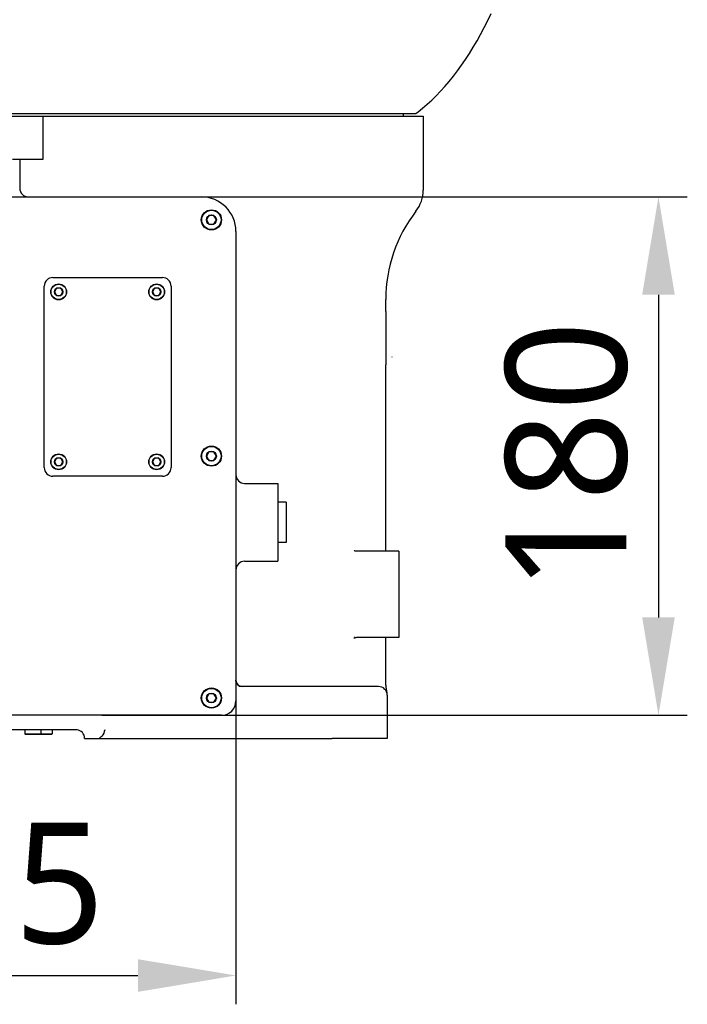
# Model space of a CAD drawing. Header units: millimetres. Extents: x 7426 to 8300, y 124 to 421.
# Tile 11 of 135: x 7941 to 7952, y 215 to 232. Entities that reach past the tile are written whole.
import ezdxf

# ---------------------------------------------------------------- set-up
doc = ezdxf.new("R2010")
doc.units = ezdxf.units.MM
doc.linetypes.add('BANKLINE1', pattern=[5.5, 4, -1.5])
doc.layers.add('00_COMPONENTS', color=7, linetype='BANKLINE1')
doc.layers.add('外形图', color=7, linetype='Continuous')
doc.styles.add('微软雅黑', font='msyh.ttc')
doc.dimstyles.new('尺寸标注_1_20比例', dxfattribs={"dimtxt": 2.1, "dimasz": 1.7, "dimexe": 0.5, "dimexo": 0.4, "dimgap": 0.5, "dimtad": 1, "dimdec": 1, "dimlfac": 20, "dimdsep": 46, "dimtxsty": '微软雅黑', "dimcen": 0.09, "dimadec": 0, "dimazin": 0, "dimtp": 0.01, "dimtm": 0.01, "dimtfac": 1, "dimtdec": 1, "dimtofl": 0, "dimtmove": 0, "dimatfit": 3, "dimfxl": 1, "dimtolj": 1, "dimarcsym": 0})

# ---------------------------------------------------------------- blocks, each defined once
blk = doc.blocks.new('*D1479')
at = {"layer": '00_COMPONENTS', "color": 0, "linetype": 'ByBlock', "lineweight": -2, "ltscale": 20}
for p, q in [((7942.008, 228.647), (7952.169, 228.647)), ((7951.669, 226.947), (7951.669, 221.347)), ((7942.008, 219.647), (7952.169, 219.647))]:
    blk.add_line(p, q, dxfattribs=at)
at = {"layer": '00_COMPONENTS', "color": 0}
for points in [[(7951.952, 226.947), (7951.386, 226.947), (7951.669, 228.647)], [(7951.386, 221.347), (7951.952, 221.347), (7951.669, 219.647)]]:
    blk.add_solid(points, dxfattribs=at)
at = {"layer": 'Defpoints', "color": 0}
for p in [(7941.608, 228.647), (7941.608, 219.647), (7951.669, 219.647)]:
    blk.add_point(p, dxfattribs=at)
at = {"layer": '00_COMPONENTS', "color": 0, "insert": (7950.078, 224.147), "char_height": 2.1, "attachment_point": 5, "rotation": 90, "style": '微软雅黑'}
blk.add_mtext('\\A1;180', dxfattribs=at)
blk = doc.blocks.new('*D1480')
at = {"layer": '00_COMPONENTS', "color": 0, "linetype": 'ByBlock', "lineweight": -2, "ltscale": 20}
for p, q in [((7935.086, 223.572), (7935.086, 214.63)), ((7944.336, 223.572), (7944.336, 214.63)), ((7936.786, 215.13), (7942.636, 215.13))]:
    blk.add_line(p, q, dxfattribs=at)
at = {"layer": '00_COMPONENTS', "color": 0}
for points in [[(7936.786, 215.413), (7936.786, 214.846), (7935.086, 215.13)], [(7942.636, 214.846), (7942.636, 215.413), (7944.336, 215.13)]]:
    blk.add_solid(points, dxfattribs=at)
at = {"layer": 'Defpoints', "color": 0}
for p in [(7935.086, 223.972), (7944.336, 223.972), (7944.336, 215.13)]:
    blk.add_point(p, dxfattribs=at)
at = {"layer": '00_COMPONENTS', "color": 0, "insert": (7939.711, 216.721), "char_height": 2.1, "attachment_point": 5, "style": '微软雅黑'}
blk.add_mtext('\\A1;185', dxfattribs=at)

msp = doc.modelspace()

# ---------------------------------------------------------------- linework, layer by layer
at = {"layer": '外形图', "linetype": 'Continuous'}
for p, q in [((7939.975, 230.0967), (7945.1715, 230.0967)), ((7945.1715, 230.0967), (7947.4614, 230.0967)), ((7947.2364, 230.0967), (7947.2364, 230.0467)), ((7938.9614, 230.0467), (7947.5863, 230.0467)), ((7940.4638, 230.0467), (7947.5864, 230.0467)), ((7940.9885, 230.0467), (7940.9885, 229.2967)), ((7947.5864, 230.0467), (7947.5864, 228.7645)), ((7940.9885, 229.2967), (7940.4614, 229.2967)), ((7940.5864, 229.2967), (7940.5864, 228.7967)), ((7935.6864, 228.6467), (7943.7364, 228.6467)), ((7943.8684, 228.3212), (7943.8254, 228.2467)), ((7943.8254, 228.2467), (7943.8684, 228.1722)), ((7943.9544, 228.3212), (7943.8684, 228.3212)), ((7943.9974, 228.2467), (7943.9544, 228.3212)), ((7943.9544, 228.1722), (7943.9974, 228.2467)), ((7943.8684, 228.1722), (7943.9544, 228.1722)), ((7944.3364, 228.0467), (7944.3364, 219.8967)), ((7941.1614, 227.2467), (7943.0614, 227.2467)), ((7941.0114, 223.9467), (7941.0114, 227.0967)), ((7941.2255, 227.0588), (7941.1896, 226.9967)), ((7941.1896, 226.9967), (7941.2255, 226.9346)), ((7941.2972, 227.0588), (7941.2255, 227.0588)), ((7941.3331, 226.9967), (7941.2972, 227.0588)), ((7941.2972, 226.9346), (7941.3331, 226.9967)), ((7942.9255, 227.0588), (7942.8896, 226.9967)), ((7942.8896, 226.9967), (7942.9255, 226.9346)), ((7942.9972, 227.0588), (7942.9255, 227.0588)), ((7943.0331, 226.9967), (7942.9972, 227.0588)), ((7942.9972, 226.9346), (7943.0331, 226.9967)), ((7943.2114, 227.0967), (7943.2114, 223.9467)), ((7941.2255, 226.9346), (7941.2972, 226.9346)), ((7942.9255, 226.9346), (7942.9972, 226.9346)), ((7946.9364, 226.6551), (7946.9364, 226.8652)), ((7946.9364, 222.4967), (7946.9364, 225.7306)), ((7941.2255, 224.1089), (7941.1896, 224.0467)), ((7941.2972, 224.1089), (7941.2255, 224.1089)), ((7941.3331, 224.0467), (7941.2972, 224.1089)), ((7942.9255, 224.1089), (7942.8896, 224.0467)), ((7942.9972, 224.1089), (7942.9255, 224.1089)), ((7943.0331, 224.0467), (7942.9972, 224.1089)), ((7943.8684, 224.2212), (7943.8254, 224.1467)), ((7943.8254, 224.1467), (7943.8684, 224.0722)), ((7943.9544, 224.2212), (7943.8684, 224.2212)), ((7943.9974, 224.1467), (7943.9544, 224.2212)), ((7943.9544, 224.0722), (7943.9974, 224.1467)), ((7941.1896, 224.0467), (7941.2255, 223.9846)), ((7941.2255, 223.9846), (7941.2972, 223.9846)), ((7941.2972, 223.9846), (7941.3331, 224.0467)), ((7942.8896, 224.0467), (7942.9255, 223.9846)), ((7942.9255, 223.9846), (7942.9972, 223.9846)), ((7942.9972, 223.9846), (7943.0331, 224.0467)), ((7943.8684, 224.0722), (7943.9544, 224.0722)), ((7943.0614, 223.7967), (7941.1614, 223.7967)), ((7944.4864, 223.6717), (7945.0614, 223.6717)), ((7945.0614, 223.6716), (7945.0614, 222.3218)), ((7945.2114, 223.3467), (7945.0614, 223.3467)), ((7945.2114, 223.3467), (7945.2114, 222.6467)), ((7945.2114, 222.6467), (7945.0614, 222.6467)), ((7947.1614, 222.4967), (7946.4273, 222.4967)), ((7947.1614, 222.4967), (7947.1614, 220.9967)), ((7944.4864, 222.3217), (7945.0614, 222.3217)), ((7947.1614, 220.9967), (7946.4273, 220.9967)), ((7946.9364, 220.1846), (7946.9364, 220.9967)), ((7946.9364, 220.1768), (7946.9364, 220.1846)), ((7946.9365, 220.172), (7946.9364, 220.1768)), ((7943.8684, 220.0212), (7943.8254, 219.9467)), ((7943.9544, 220.0212), (7943.8684, 220.0212)), ((7943.9974, 219.9467), (7943.9544, 220.0212)), ((7944.4325, 220.1472), (7944.42, 220.1492)), ((7944.4424, 220.1467), (7944.4325, 220.1472)), ((7944.8364, 220.1467), (7944.4424, 220.1467)), ((7946.8114, 220.1467), (7944.8364, 220.1467)), ((7946.9614, 219.9967), (7946.9614, 219.2467)), ((7943.8254, 219.9467), (7943.8684, 219.8722)), ((7943.8684, 219.8722), (7943.9544, 219.8722)), ((7943.9544, 219.8722), (7943.9974, 219.9467)), ((7944.0864, 219.6467), (7935.3364, 219.6467)), ((7941.5828, 219.3967), (7937.8399, 219.3967)), ((7940.6739, 219.3967), (7940.6739, 219.3267)), ((7940.6739, 219.3267), (7940.9489, 219.3267)), ((7940.6789, 219.3217), (7940.6739, 219.3267)), ((7940.6789, 219.3217), (7940.9439, 219.3217)), ((7940.9439, 219.3217), (7940.9489, 219.3267)), ((7940.9439, 219.3217), (7941.1439, 219.3217)), ((7940.9489, 219.3967), (7940.9489, 219.3267)), ((7940.9489, 219.3267), (7941.1489, 219.3267)), ((7941.1439, 219.3217), (7941.1489, 219.3267)), ((7941.1489, 219.3967), (7941.1489, 219.3267)), ((7941.7114, 219.2467), (7946.0042, 219.2467)), ((7946.9614, 219.2467), (7946.0042, 219.2467))]:
    msp.add_line(p, q, dxfattribs=at)
at = {"layer": '外形图'}
msp.add_line((7946.9364, 226.6551), (7946.9364, 225.7306), dxfattribs=at)
at = {"layer": '外形图', "linetype": 'Continuous'}
for points in [[(7947.4614, 230.0967), (7947.4977, 230.1242), (7947.5771, 230.1874), (7947.6557, 230.2544), (7947.7339, 230.3255), (7947.8116, 230.4009), (7947.8882, 230.4801), (7947.9636, 230.563), (7948.038, 230.6497), (7948.1111, 230.7401), (7948.1827, 230.8339), (7948.253, 230.9311), (7948.3219, 231.0319), (7948.3894, 231.1359), (7948.4554, 231.2433), (7948.52, 231.3538), (7948.5832, 231.4678), (7948.645, 231.585), (7948.7053, 231.7054), (7948.7642, 231.829)], [(7947.046, 225.8662), (7947.0457, 225.8663), (7947.0453, 225.8664), (7947.0449, 225.8664), (7947.0445, 225.8664)], [(7946.4258, 222.4967), (7946.4222, 222.4968), (7946.4086, 222.4986), (7946.3984, 222.5013), (7946.3916, 222.5042), (7946.3884, 222.5059), (7946.3885, 222.5058)], [(7946.4071, 221.0086), (7946.4026, 221.0027), (7946.3947, 220.9934), (7946.3896, 220.9885), (7946.3884, 220.9875), (7946.3913, 220.9891), (7946.3978, 220.9919), (7946.4078, 220.9947), (7946.4213, 220.9965), (7946.4259, 220.9967)], [(7944.42, 220.1492), (7944.4076, 220.1528), (7944.3958, 220.1579), (7944.3845, 220.1645), (7944.3739, 220.1727), (7944.3645, 220.1819), (7944.3563, 220.1922), (7944.3492, 220.2037), (7944.3437, 220.2158), (7944.3397, 220.2283), (7944.3372, 220.2414), (7944.3364, 220.2553)]]:
    msp.add_lwpolyline(points, dxfattribs=at)
for centre, radius in [((7943.9114, 228.2467), 0.175), ((7943.9114, 228.2467), 0.1675), ((7943.9114, 228.2467), 0.086), ((7941.2614, 226.9967), 0.1375), ((7941.2614, 226.9967), 0.1325), ((7941.2614, 226.9967), 0.0717), ((7942.9614, 226.9967), 0.1375), ((7942.9614, 226.9967), 0.1325), ((7942.9614, 226.9967), 0.0717), ((7943.9114, 224.1467), 0.175), ((7943.9114, 224.1467), 0.1675), ((7941.2614, 224.0467), 0.1375), ((7941.2614, 224.0467), 0.1325), ((7941.2614, 224.0467), 0.0717), ((7942.9614, 224.0467), 0.1375), ((7942.9614, 224.0467), 0.1325), ((7942.9614, 224.0467), 0.0717), ((7943.9114, 224.1467), 0.086), ((7943.9114, 219.9467), 0.175), ((7943.9114, 219.9467), 0.1675), ((7943.9114, 219.9467), 0.086)]:
    msp.add_circle(centre, radius, dxfattribs=at)
for centre, radius, start, end in [((7940.7364, 228.7967), 0.15, 180, 270), ((7946.9864, 228.7645), 0.6, 322.21567, 0), ((7943.7364, 228.0467), 0.6, 0, 90), ((7949.4363, 226.8652), 2.5, 142.21567, 180), ((7941.1614, 227.0967), 0.15, 90, 180), ((7943.0614, 227.0967), 0.15, 0, 90), ((7941.1614, 223.9467), 0.15, 180, 270), ((7943.0614, 223.9467), 0.15, 270, 0), ((7944.4864, 223.8217), 0.15, 180, 270), ((7944.4864, 222.1717), 0.15, 90, 180), ((7944.4424, 220.2528), 0.1061, 180, 270), ((7947.5064, 220.1848), 0.5701, 181.28693, 195.14045), ((7946.8114, 219.9967), 0.15, 0, 90), ((7944.0864, 219.8967), 0.25, 270, 0), ((7941.5614, 219.2467), 0.15, 0, 84)]:
    msp.add_arc(centre, radius, start, end, dxfattribs=at)
for points in [[(7942.0596, 219.3967), (7942.0516, 219.3563), (7942.0427, 219.3084), (7942.0097, 219.2837)], [(7942.0097, 219.2837), (7941.9935, 219.2716), (7941.9774, 219.2592), (7941.9614, 219.2467)]]:
    msp.add_open_spline(points, degree=3, dxfattribs=at)

# ---------------------------------------------------------------- dimensions: what is measured, and where the dimension line sits
at = {"layer": '00_COMPONENTS', "linetype": 'ByBlock', "ltscale": 20}
dim = msp.add_linear_dim(base=(7951.6691, 219.6467), p1=(7941.6083, 228.6467), p2=(7941.6083, 219.6467), angle=90, dimstyle='尺寸标注_1_20比例', dxfattribs=at)
dim.commit()
dim.dimension.update_dxf_attribs({"geometry": '*D1479', "text_midpoint": (7951.6691, 224.1467), "dimtype": 160})
dim = msp.add_linear_dim(base=(7944.3364, 215.1297), p1=(7935.0864, 223.9717), p2=(7944.3364, 223.9717), dimstyle='尺寸标注_1_20比例', dxfattribs=at)
dim.commit()
dim.dimension.update_dxf_attribs({"geometry": '*D1480', "text_midpoint": (7939.7114, 216.721)})

doc.saveas('drawing.dxf')
